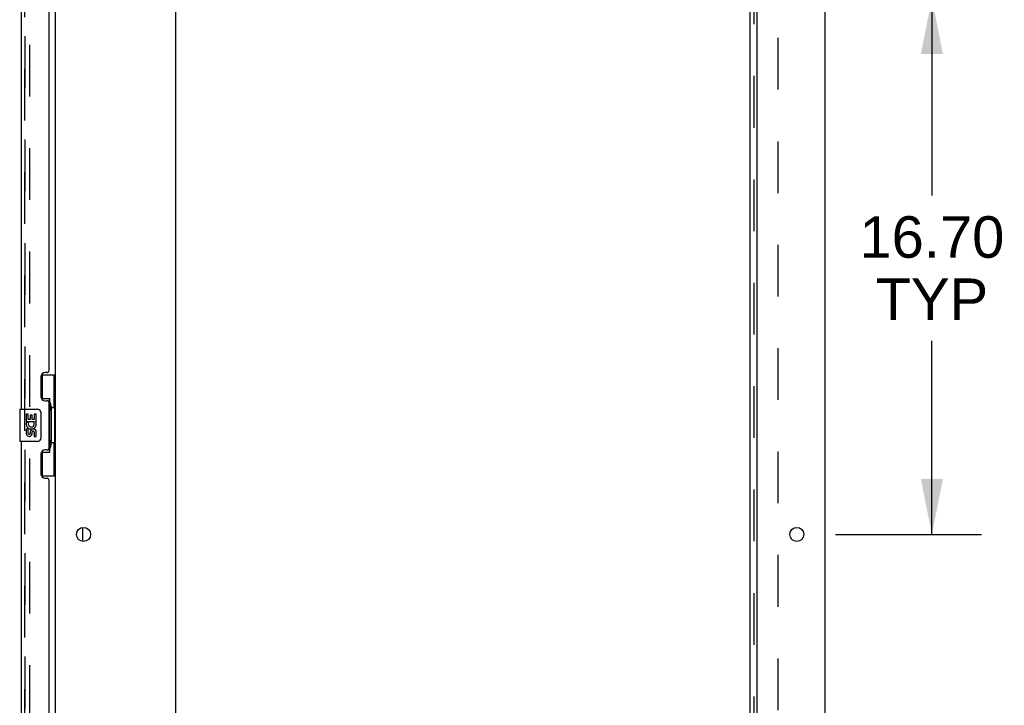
# Model space of a CAD drawing. Header units: inches. Extents: x 0 to 293, y 0 to 190.
# Tile 80 of 84: x 158 to 189, y 100 to 122. Entities that reach past the tile are written whole.
import ezdxf

# ---------------------------------------------------------------- set-up
doc = ezdxf.new("R2010")
doc.units = ezdxf.units.IN
doc.header["$LTSCALE"] = 16.12069
doc.header["$MEASUREMENT"] = 0
doc.linetypes.add('HIDDEN', pattern=[0.2, 0.1, -0.1])
doc.layers.get('0').update_dxf_attribs({"linetype": 'CONTINUOUS'})
for name, color, linetype in [('DEFAULT_2', 8, 'HIDDEN'), ('DIMENSIONS', 7, 'CONTINUOUS'), ('LEFTHAND_DOOR_ASSEMBLY', 7, 'CONTINUOUS'), ('RIGHTHAND_DOOR_ASSEMBLY', 7, 'CONTINUOUS'), ('SUBPANEL', 7, 'CONTINUOUS')]:
    doc.layers.add(name, color=color, linetype=linetype)
doc.styles.get("Standard").update_dxf_attribs({"font": 'arial.ttf'})
doc.dimstyles.new('DIMSTYLE_1', dxfattribs={"dimtxt": 1.293103, "dimasz": 1.724138, "dimexe": 0.09, "dimexo": 0.07, "dimgap": 0.0375, "dimtad": 0, "dimtih": 1, "dimtoh": 1, "dimzin": 4, "dimdsep": 46, "dimtxsty": 'Standard', "dimblk": '_FILLED', "dimblk1": '_FILLED', "dimblk2": '_FILLED', "dimcen": 0.09, "dimadec": 3, "dimazin": 1, "dimtfac": 1, "dimtdec": 3, "dimtofl": 0, "dimtmove": 0, "dimatfit": 3, "dimldrblk": '_FILLED', "dimfxl": 0, "dimtolj": 1, "dimtzin": 4, "dimarcsym": 0})

# ---------------------------------------------------------------- blocks, each defined once
blk = doc.blocks.new('_FILLED')
at = {"color": 0, "linetype": 'ByBlock'}
blk.add_solid([(0, 0), (-1, 0.2), (-1, -0.2)], dxfattribs=at)
blk = doc.blocks.new('*D10')
at = {"layer": 'DIMENSIONS', "color": 2, "linetype": 'Continuous'}
for p, q in [((183.719, 122.327), (188.277, 122.327)), ((186.725, 122.327), (186.725, 116.191)), ((186.725, 105.627), (186.725, 111.665)), ((183.719, 105.627), (188.277, 105.627))]:
    blk.add_line(p, q, dxfattribs=at)
at = {"layer": 'DIMENSIONS', "color": 2, "linetype": 'Continuous', "xscale": 1.724137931, "yscale": 1.724137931, "zscale": 1.724137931}
for p, rotation in [((186.725, 122.327), 90), ((186.725, 105.627), 270)]:
    blk.add_blockref('_FILLED', p, dxfattribs=dict(at, rotation=rotation))
at = {"layer": 'DIMENSIONS', "color": 2, "linetype": 'Continuous', "insert": (186.725, 115.545), "char_height": 1.2931, "width": 4.51865, "attachment_point": 2, "line_spacing_factor": 0.9}
blk.add_mtext('16.70\\PTYP', dxfattribs=at)
blk = doc.blocks.new('*D13')
at = {"layer": 'DIMENSIONS', "color": 2, "linetype": 'Continuous'}
for p, q in [((181.262, 76.271), (177.709, 76.271)), ((183.387, 76.271), (186.835, 76.271))]:
    blk.add_line(p, q, dxfattribs=at)
at = {"layer": 'DIMENSIONS', "color": 2, "linetype": 'Continuous', "xscale": 1.724137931, "yscale": 1.724137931, "zscale": 1.724137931}
blk.add_blockref('_FILLED', (181.262, 76.271), dxfattribs=at)
at = {"layer": 'DIMENSIONS', "color": 2, "linetype": 'Continuous', "xscale": 1.724137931, "yscale": 1.724137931, "zscale": 1.724137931, "rotation": 180}
blk.add_blockref('_FILLED', (183.387, 76.271), dxfattribs=at)
at = {"layer": 'DIMENSIONS', "color": 2, "linetype": 'Continuous', "insert": (177.063, 76.918), "char_height": 1.2931, "width": 3.51397, "attachment_point": 3, "line_spacing_factor": 0.9}
blk.add_mtext('2.13', dxfattribs=at)

msp = doc.modelspace()

# ---------------------------------------------------------------- linework, layer by layer
at = {"color": 3, "linetype": 'Continuous'}
for p, q in [((183.387, 140.173), (183.387, 54.381)), ((159.387, 57.725), (159.387, 136.829)), ((163.137, 56.402), (163.137, 136.777)), ((181.262, 136.777), (181.262, 56.402))]:
    msp.add_line(p, q, dxfattribs=at)
at = {"color": 7, "linetype": 'Continuous'}
msp.add_line((160.241, 105.409), (160.241, 105.844), dxfattribs=at)
at = {"color": 3, "linetype": 'Continuous'}
for centre in [(160.262, 105.627), (182.512, 105.627)]:
    msp.add_circle(centre, 0.219, dxfattribs=at)
at = {"layer": 'DEFAULT_2', "color": 8, "linetype": 'HIDDEN'}
msp.add_line((158.574, 137.011), (158.574, 57.542), dxfattribs=at)
at = {"layer": 'LEFTHAND_DOOR_ASSEMBLY', "color": 8, "linetype": 'HIDDEN'}
msp.add_line((158.433, 57.273), (158.433, 137.28), dxfattribs=at)
at = {"layer": 'RIGHTHAND_DOOR_ASSEMBLY', "color": 8, "linetype": 'HIDDEN'}
msp.add_line((158.433, 137.28), (158.433, 57.273), dxfattribs=at)
at = {"layer": 'RIGHTHAND_DOOR_ASSEMBLY', "color": 3, "linetype": 'Continuous'}
for p, q in [((158.329, 109.527), (158.329, 132.027)), ((159.183, 110.734), (159.183, 130.819)), ((159.123, 110.674), (159.063, 110.674)), ((158.933, 110.544), (158.933, 109.924)), ((159.063, 109.794), (159.123, 109.794)), ((159.183, 108.319), (159.183, 109.734)), ((158.329, 86.027), (158.329, 108.527)), ((158.933, 108.129), (158.933, 107.509)), ((159.123, 108.259), (159.063, 108.259)), ((159.063, 107.379), (159.123, 107.379)), ((159.183, 87.234), (159.183, 107.319))]:
    msp.add_line(p, q, dxfattribs=at)
at = {"layer": 'RIGHTHAND_DOOR_ASSEMBLY', "color": 7, "linetype": 'Continuous'}
for p, q in [((158.946, 110.602), (159.387, 110.602)), ((158.983, 109.822), (158.983, 110.602)), ((159.348, 109.577), (159.348, 110.602)), ((158.983, 109.867), (159.21, 109.867)), ((159.21, 108.187), (159.21, 109.867)), ((158.269, 109.512), (158.269, 108.542)), ((158.284, 109.527), (158.824, 109.527)), ((158.472, 109.372), (158.472, 109.142)), ((158.534, 109.372), (158.472, 109.372)), ((158.534, 109.205), (158.534, 109.372)), ((158.723, 109.372), (158.723, 109.205)), ((158.786, 109.372), (158.723, 109.372)), ((158.786, 109.142), (158.786, 109.372)), ((158.924, 109.427), (158.924, 108.627)), ((159.247, 109.627), (159.247, 109.607)), ((159.247, 109.577), (159.247, 108.477)), ((159.369, 109.577), (159.247, 109.577)), ((159.369, 108.477), (159.369, 109.577)), ((158.472, 109.142), (158.733, 109.142)), ((158.542, 109.106), (158.485, 109.131)), ((158.597, 109.205), (158.534, 109.205)), ((158.597, 109.341), (158.597, 109.205)), ((158.658, 109.341), (158.597, 109.341)), ((158.658, 109.205), (158.658, 109.341)), ((158.723, 109.205), (158.658, 109.205)), ((158.733, 109.142), (158.706, 109.123)), ((158.768, 109.142), (158.786, 109.142)), ((158.472, 108.911), (158.472, 108.775)), ((158.534, 108.911), (158.472, 108.911)), ((158.534, 108.775), (158.534, 108.911)), ((158.597, 108.817), (158.597, 108.775)), ((158.658, 108.755), (158.658, 108.824)), ((158.723, 108.817), (158.723, 108.681)), ((158.786, 108.681), (158.786, 108.817)), ((158.824, 108.527), (158.284, 108.527)), ((158.723, 108.681), (158.786, 108.681)), ((159.369, 108.477), (159.247, 108.477)), ((159.247, 108.446), (159.247, 108.426)), ((159.348, 107.452), (159.348, 108.477)), ((158.983, 107.452), (158.983, 108.232)), ((158.983, 108.187), (159.21, 108.187)), ((158.946, 107.452), (159.387, 107.452))]:
    msp.add_line(p, q, dxfattribs=at)
for points in [[(159.174, 109.766), (159.176, 109.769), (159.181, 109.778), (159.186, 109.785), (159.19, 109.793), (159.194, 109.8), (159.198, 109.806), (159.201, 109.812), (159.203, 109.818), (159.205, 109.823), (159.207, 109.827), (159.208, 109.832), (159.209, 109.836), (159.209, 109.84), (159.21, 109.843)], [(158.917, 109.463), (158.919, 109.457), (158.92, 109.451), (158.922, 109.445), (158.923, 109.439), (158.923, 109.433), (158.924, 109.427)], [(158.924, 108.627), (158.923, 108.62), (158.923, 108.614), (158.922, 108.608), (158.92, 108.602), (158.919, 108.596), (158.917, 108.59)], [(159.21, 108.21), (159.209, 108.214), (159.209, 108.217), (159.208, 108.221), (159.207, 108.226), (159.205, 108.23), (159.203, 108.236), (159.201, 108.241), (159.198, 108.247), (159.194, 108.254), (159.19, 108.26), (159.186, 108.268), (159.181, 108.276), (159.176, 108.284), (159.174, 108.288)]]:
    msp.add_lwpolyline(points, dxfattribs=at)
at = {"layer": 'RIGHTHAND_DOOR_ASSEMBLY', "color": 3, "linetype": 'Continuous'}
for centre, radius, start, end in [((159.063, 110.544), 0.13, 90, 180), ((159.123, 110.734), 0.06, 270, 360), ((159.063, 109.924), 0.13, 180, 270), ((159.123, 109.734), 0.06, 0, 90), ((159.063, 108.129), 0.13, 90, 180), ((159.123, 108.319), 0.06, 270, 360), ((159.063, 107.509), 0.13, 180, 270), ((159.123, 107.319), 0.06, 0, 90)]:
    msp.add_arc(centre, radius, start, end, dxfattribs=at)
at = {"layer": 'RIGHTHAND_DOOR_ASSEMBLY', "color": 7, "linetype": 'Continuous'}
for centre, radius, start, end in [((158.284, 109.512), 0.015, 90, 180), ((158.824, 109.427), 0.1, 21.205, 90), ((158.629, 109.069), 0.157, 156.5966, 341.8791), ((158.629, 109.069), 0.0943, 156.5966, 35.1122), ((158.629, 109.069), 0.157, 25.737, 27.8532), ((158.632, 109.069), 0.154, 341.4199, 26.1963), ((158.566, 108.775), 0.0943, 180, 248.6704), ((158.566, 108.775), 0.0943, 248.6999, 347.4338), ((158.566, 108.775), 0.0314, 180, 0.0485), ((158.692, 108.817), 0.0943, 0, 180), ((158.692, 108.812), 0.0362, 83.4285, 161.7628), ((158.692, 108.817), 0.0314, 0, 81.2295), ((158.284, 108.542), 0.015, 180, 270), ((158.824, 108.627), 0.1, 270, 338.7946)]:
    msp.add_arc(centre, radius, start, end, dxfattribs=at)
for centre, start_param, end_param in [((159.142, 109.617), -1.51401, -0.699287), ((159.142, 109.617), -2.442306, -1.627583), ((159.142, 108.436), -1.51401, -0.699287), ((159.142, 108.436), -2.442306, -1.627583)]:
    msp.add_ellipse(centre, major_axis=(0, 0.18), ratio=0.579493, start_param=start_param, end_param=end_param, dxfattribs=at)
at = {"layer": 'SUBPANEL', "color": 3, "linetype": 'Continuous'}
msp.add_line((181.058, 58.433), (181.058, 136.12), dxfattribs=at)
at = {"layer": 'SUBPANEL', "color": 8, "linetype": 'HIDDEN'}
for p, q in [((181.183, 60.273), (181.183, 134.281)), ((181.933, 64.683), (181.933, 129.87))]:
    msp.add_line(p, q, dxfattribs=at)

# ---------------------------------------------------------------- dimensions: what is measured, and where the dimension line sits
at = {"layer": 'DIMENSIONS', "color": 2, "linetype": 'Continuous'}
dim = msp.add_linear_dim(base=(181.26160627, 76.271109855), p1=(183.38660627, 140.132621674), p2=(181.26160627, 56.401621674), angle=180, dimstyle='DIMSTYLE_1', dxfattribs=at)
dim.commit()
dim.dimension.update_dxf_attribs({"geometry": '*D13', "text_midpoint": (175.28972652, 76.263899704), "dimtype": 160})
dim = msp.add_linear_dim(base=(186.725, 105.627), p1=(183.649, 122.327), p2=(183.649, 105.627), angle=270, text='<>\\PTYP', dimstyle='DIMSTYLE_1', dxfattribs=at)
dim.commit()
dim.dimension.update_dxf_attribs({"geometry": '*D10', "text_midpoint": (186.725, 113.928), "dimtype": 160})

doc.saveas('drawing.dxf')
